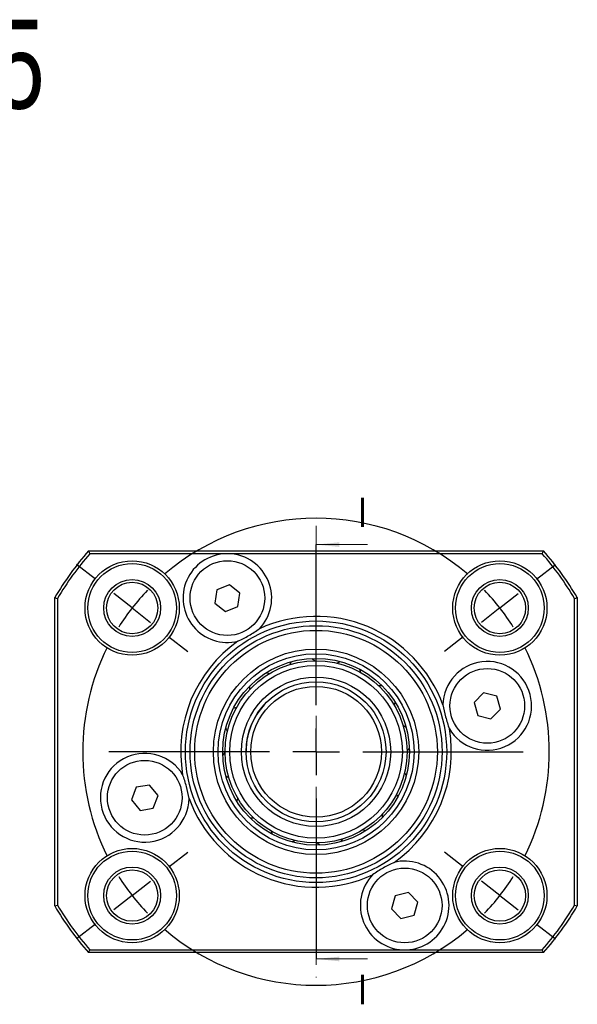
# Model space of a CAD drawing. Header units: millimetres. Extents: x 3 to 296, y 67 to 187.
# Tile 8 of 10: x 164 to 224, y 81 to 187. Entities that reach past the tile are written whole.
import ezdxf

# ---------------------------------------------------------------- set-up
doc = ezdxf.new("R2010")
doc.units = ezdxf.units.MM
doc.linetypes.add('CENTER', pattern=[10.16, 6.35, -1.27, 1.27, -1.27])
doc.layers.add('FORMAT', color=7, linetype='Continuous')
doc.styles.add('SLDTEXTSTYLE0', font='TXT', dxfattribs={"width": 0.75})

# ---------------------------------------------------------------- blocks, each defined once
blk = doc.blocks.new('SW_CENTERMARKSYMBOL_3')
at = {"layer": 'FORMAT', "color": 0}
for p, q in [((0, 5), (0, 13.5)), ((0, 0), (0, 2.5)), ((-5, 0), (-13.5, 0)), ((0, 0), (-2.5, 0)), ((0, 0), (0, -2.5)), ((0, 0), (2.5, 0)), ((5, 0), (13.5, 0)), ((0, -5), (0, -13.5))]:
    blk.add_line(p, q, dxfattribs=at)
blk = doc.blocks.new('SW_CENTERMARKSYMBOL_4')
at = {"layer": 'FORMAT', "color": 0}
for p, q in [((-19.7, -10.39), (-19.7, 6.81)), ((-43.34, 3.08), (-45.35, 4.65)), ((3.94, 3.08), (5.95, 4.65)), ((-39.4, 0), (-41.37, 1.54)), ((0, 0), (1.97, 1.54)), ((-39.4, 0), (-37.43, -1.54)), ((0, 0), (-1.97, -1.54)), ((-35.46, -3.08), (-33.45, -4.65)), ((-3.94, -3.08), (-5.95, -4.65)), ((-19.7, -15.39), (-19.7, -12.89)), ((-24.7, -15.39), (-41.9, -15.39)), ((-19.7, -15.39), (-22.2, -15.39)), ((-19.7, -15.39), (-19.7, -17.89)), ((-19.7, -15.39), (-17.2, -15.39)), ((-14.7, -15.39), (2.5, -15.39)), ((-19.7, -20.39), (-19.7, -37.59)), ((-35.46, -27.7), (-33.45, -26.13)), ((-3.94, -27.7), (-5.95, -26.13)), ((-39.4, -30.78), (-37.43, -29.24)), ((0, -30.78), (-1.97, -29.24)), ((-39.4, -30.78), (-41.37, -32.32)), ((0, -30.78), (1.97, -32.32)), ((-43.34, -33.86), (-45.35, -35.43)), ((3.94, -33.86), (5.95, -35.43))]:
    blk.add_line(p, q, dxfattribs=at)
for start, end in [(49.4592, 130.5408), (136.2704, 142), (38, 43.7296), (142, 147.7296), (32.2704, 38), (153.4592, 206.5408), (333.4592, 26.5408), (212.2704, 218), (322, 327.7296), (218, 223.7296), (316.2704, 322), (229.4592, 310.5408)]:
    blk.add_arc((-19.7, -15.39), 25, start, end, dxfattribs=at)

msp = doc.modelspace()

# ---------------------------------------------------------------- linework, layer by layer
at = {"color": 7, "linetype": 'CENTER', "lineweight": 18}
msp.add_line((195.6328, 132.3432), (195.6328, 83.9832), dxfattribs=at)
at = {"color": 7, "linetype": 'Continuous', "lineweight": 25}
for p, q in [((171.2607, 129.6632), (220.0049, 129.6632)), ((185.9265, 129.3632), (171.3965, 129.3632)), ((219.8691, 129.3632), (186.3391, 129.3632)), ((185.0032, 125.5163), (184.7899, 124.0888)), ((186.3462, 126.0452), (185.0032, 125.5163)), ((187.4758, 125.1467), (186.3462, 126.0452)), ((167.6328, 91.6632), (167.6328, 124.6632)), ((167.9328, 124.5812), (167.9328, 91.7453)), ((187.2624, 123.7192), (187.4758, 125.1467)), ((223.3328, 91.7453), (223.3328, 124.5812)), ((223.6328, 124.6632), (223.6328, 91.6632)), ((184.7899, 124.0888), (185.9194, 123.1902)), ((185.9194, 123.1902), (187.2624, 123.7192)), ((188.5256, 114.8378), (188.5419, 115.116)), ((188.5419, 115.116), (188.5399, 115.2125)), ((213.5915, 114.4694), (212.5859, 113.434)), ((214.991, 114.1162), (213.5915, 114.4694)), ((215.3849, 112.7277), (214.991, 114.1162)), ((212.5859, 113.434), (212.9798, 112.0454)), ((212.9798, 112.0454), (214.3793, 111.6922)), ((214.3793, 111.6922), (215.3849, 112.7277)), ((176.3624, 104.3597), (175.8566, 103.0078)), ((177.786, 104.5975), (176.3624, 104.3597)), ((178.7039, 103.4835), (177.786, 104.5975)), ((178.198, 102.1317), (178.7039, 103.4835)), ((175.8566, 103.0078), (176.7744, 101.8938)), ((176.7744, 101.8938), (178.198, 102.1317)), ((205.5326, 93.0957), (204.1316, 92.7484)), ((206.5338, 92.056), (205.5326, 93.0957)), ((204.1316, 92.7484), (203.7318, 91.3615)), ((206.134, 90.6691), (206.5338, 92.056)), ((203.7318, 91.3615), (204.733, 90.3219)), ((204.733, 90.3219), (206.134, 90.6691)), ((220.0049, 86.6632), (171.2607, 86.6632)), ((171.3965, 86.9632), (204.9265, 86.9632)), ((205.3391, 86.9632), (219.8691, 86.9632))]:
    msp.add_line(p, q, dxfattribs=at)
at = {"color": 7, "linetype": 'Continuous', "lineweight": 18}
for p, q in [((201.1328, 130.3432), (195.6328, 130.3432)), ((201.1328, 85.9832), (195.6328, 85.9832))]:
    msp.add_line(p, q, dxfattribs=at)
at = {"color": 7, "linetype": 'Continuous', "lineweight": 25, "flags": 128}
for points in [[(195.2377, 118.1554), (195.5183, 117.9163), (195.5234, 117.9126)], [(192.8151, 117.4972), (192.8325, 117.5209), (193.0148, 117.8145)], [(197.8596, 117.6556), (197.9991, 117.721), (198.1912, 117.8304)], [(200.2867, 117.0143), (200.3209, 116.8995), (200.4127, 116.6612)], [(190.2946, 116.6192), (190.5335, 116.5687), (190.6633, 116.5517)], [(202.3074, 115.2704), (202.5856, 115.2541), (202.682, 115.2561)], [(186.7818, 112.8172), (186.8965, 112.8513), (187.1349, 112.9432)], [(204.0888, 113.5015), (204.0382, 113.2625), (204.0213, 113.1327)], [(186.1405, 110.39), (186.075, 110.5295), (185.9656, 110.7216)], [(204.9668, 110.981), (204.9905, 110.9635), (205.284, 110.7812)], [(185.6406, 107.7682), (185.8798, 108.0488), (185.8834, 108.0538)], [(205.625, 108.5583), (205.3858, 108.2777), (205.3822, 108.2727)], [(186.2988, 105.3455), (186.2751, 105.363), (185.9816, 105.5453)], [(205.1251, 105.9365), (205.1906, 105.797), (205.3, 105.6049)], [(204.4838, 103.5093), (204.3691, 103.4752), (204.1307, 103.3833)], [(187.1769, 102.825), (187.2274, 103.064), (187.2443, 103.1938)], [(202.74, 101.4887), (202.7237, 101.2105), (202.7257, 101.114)], [(188.9582, 101.056), (188.68, 101.0723), (188.5836, 101.0704)], [(190.9789, 99.3122), (190.9447, 99.4269), (190.8529, 99.6653)], [(200.9711, 99.7073), (200.7321, 99.7578), (200.6023, 99.7748)], [(193.406, 98.6709), (193.2665, 98.6055), (193.0744, 98.496)], [(196.0279, 98.1711), (195.7473, 98.4102), (195.7422, 98.4139)], [(198.4505, 98.8293), (198.4331, 98.8056), (198.2508, 98.512)]]:
    msp.add_lwpolyline(points, dxfattribs=at)
at = {"color": 7, "linetype": 'Continuous', "lineweight": 25}
for centre, radius in [((175.9325, 123.5548), 5.05), ((186.1328, 124.6177), 4), ((215.3331, 123.5548), 5.05), ((175.9325, 123.5548), 4.75), ((215.3331, 123.5548), 4.75), ((175.9325, 123.5548), 3.05), ((215.3331, 123.5548), 3.05), ((175.9325, 123.5548), 2.75), ((215.3331, 123.5548), 2.75), ((195.6328, 108.1632), 14), ((195.6328, 108.1632), 13.5), ((195.6328, 108.1632), 13), ((195.6328, 108.1632), 11), ((195.6328, 108.1632), 10.5), ((195.6328, 108.1632), 10), ((195.6328, 108.1632), 9.75), ((195.6328, 108.1632), 9.25), ((213.9854, 113.0808), 4), ((195.6328, 108.1632), 8), ((195.6328, 108.1632), 7.5), ((195.6328, 108.1632), 7), ((177.2802, 103.2457), 4), ((175.9325, 92.7717), 5.05), ((175.9325, 92.7717), 4.75), ((215.3331, 92.7717), 5.05), ((215.3331, 92.7717), 4.75), ((175.9325, 92.7717), 3.05), ((175.9325, 92.7717), 2.75), ((205.1328, 91.7088), 4), ((215.3331, 92.7717), 3.05), ((215.3331, 92.7717), 2.75)]:
    msp.add_circle(centre, radius, dxfattribs=at)
for centre, radius, start, end in [((195.6328, 108.1632), 32.5, 138.58269, 149.489763), ((195.6328, 108.1632), 32.5, 30.510237, 41.41731), ((195.6328, 108.1632), 32.2, 138.823173, 149.34449), ((186.1328, 124.6177), 4.75, 92.489393, 283.77668), ((186.1328, 124.6177), 4.75, 316.22332, 87.510607), ((195.6328, 108.1632), 32.2, 30.65551, 41.176827), ((195.6328, 108.1632), 14.5, 20.251153, 114.748847), ((195.6328, 108.1632), 14.5, 125.251153, 189.748847), ((213.9854, 113.0808), 4.75, 211.22332, 178.77668), ((195.6328, 108.1632), 7.5, 137.90409, 165.38364), ((195.6328, 108.1632), 7.5, 165.38364, 180), ((195.6328, 108.1632), 14.5, 305.251153, 9.748847), ((177.2802, 103.2457), 4.75, 31.22332, 358.77668), ((195.6328, 108.1632), 14.5, 200.251153, 294.748847), ((205.1328, 91.7088), 4.75, 272.489393, 103.77668), ((205.1328, 91.7088), 4.75, 136.22332, 267.510607), ((195.6328, 108.1632), 32.2, 210.65551, 221.176827), ((195.6328, 108.1632), 32.2, 318.823173, 329.34449), ((195.6328, 108.1632), 32.5, 210.510237, 221.41731), ((195.6328, 108.1632), 32.5, 318.58269, 329.489763)]:
    msp.add_arc(centre, radius, start, end, dxfattribs=at)
for points in [[(171.2607, 129.6632), (171.3058, 129.5632), (171.3511, 129.4632), (171.3965, 129.3632)], [(219.8691, 129.3632), (219.9145, 129.4632), (219.9598, 129.5632), (220.0049, 129.6632)], [(186.3391, 129.3632), (186.2016, 129.3662), (186.064, 129.3662), (185.9265, 129.3632)], [(167.6328, 124.6632), (167.7328, 124.636), (167.8328, 124.6086), (167.9328, 124.5812)], [(223.3328, 124.5812), (223.4328, 124.6086), (223.5328, 124.636), (223.6328, 124.6632)], [(167.6328, 91.6632), (167.7328, 91.6905), (167.8328, 91.7179), (167.9328, 91.7453)], [(223.3328, 91.7453), (223.4328, 91.7179), (223.5328, 91.6905), (223.6328, 91.6632)], [(171.2607, 86.6632), (171.3058, 86.7633), (171.3511, 86.8633), (171.3965, 86.9632)], [(204.9265, 86.9632), (205.064, 86.9603), (205.2016, 86.9603), (205.3391, 86.9632)], [(220.0049, 86.6632), (219.9598, 86.7633), (219.9145, 86.8633), (219.8691, 86.9632)]]:
    msp.add_open_spline(points, degree=3, dxfattribs=at)
for points in [[(187.264, 120.0044), (187.6656, 120.1875), (188.0585, 120.3892), (188.8259, 120.832), (189.2029, 121.0751), (189.5625, 121.3314)], [(209.2365, 113.1822), (209.3094, 112.7469), (209.4025, 112.3151), (209.6316, 111.4593), (209.7688, 111.0323), (209.9234, 110.6185)], [(182.0291, 103.1443), (181.9562, 103.5796), (181.8631, 104.0114), (181.634, 104.8672), (181.4968, 105.2942), (181.3422, 105.708)], [(204.0016, 96.3221), (203.6, 96.139), (203.2071, 95.9373), (202.4397, 95.4945), (202.0627, 95.2514), (201.7031, 94.995)]]:
    msp.add_open_spline(points, degree=3, knots=[0, 0, 0, 0, 0.5, 0.5, 1, 1, 1, 1], dxfattribs=at)
at = {"color": 7, "linetype": 'Continuous', "lineweight": 18}
for points in [[(195.6328, 130.3432), (198.1328, 130.0932), (198.1328, 130.5932)], [(195.6328, 85.9832), (198.1328, 85.7332), (198.1328, 86.2332)]]:
    msp.add_solid(points, dxfattribs=at)

# ---------------------------------------------------------------- block references
at = {"layer": 'FORMAT', "color": 7}
for name, p in [('SW_CENTERMARKSYMBOL_4', (215.3331, 123.5548)), ('SW_CENTERMARKSYMBOL_3', (195.6328, 108.1632))]:
    msp.add_blockref(name, p, dxfattribs=at)

# ---------------------------------------------------------------- texts
at = {"color": 7, "linetype": 'Continuous', "char_height": 3.175, "attachment_point": 1, "style": 'SLDTEXTSTYLE0'}
for insert in [(200.1768, 135.3832), (200.1768, 84.3049)]:
    msp.add_mtext('I', dxfattribs=dict(at, insert=insert))
at = {"layer": 'FORMAT', "color": 7, "insert": (137.3512, 186.5332), "char_height": 9.525, "attachment_point": 1, "style": 'SLDTEXTSTYLE0'}
msp.add_mtext('FKA15', dxfattribs=at)

doc.saveas('drawing.dxf')
